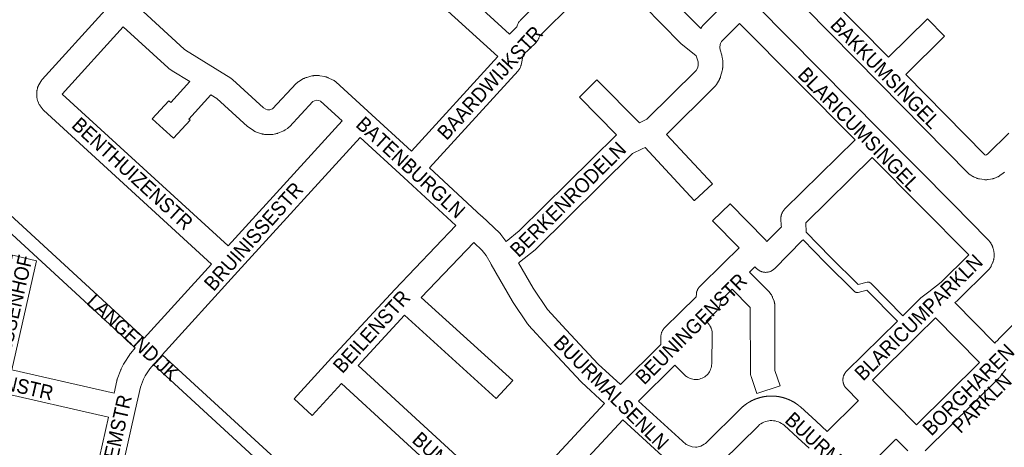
# Model space of a CAD drawing. Header units: metres. Extents: x 123819 to 142731, y 393440 to 405763.
# Tile 60 of 256: x 129035 to 129557, y 399299 to 399525. Entities that reach past the tile are written whole.
import ezdxf
from ezdxf.enums import TextEntityAlignment as Align

# ---------------------------------------------------------------- set-up
doc = ezdxf.new("R2010")
doc.units = ezdxf.units.M
doc.header["$MEASUREMENT"] = 0
for name, color, linetype, lineweight in [('gs-anno-wegen algemeen tekst', 7, 'Continuous', 0), ('gs-knt-fietspaden', 7, 'Continuous', 0), ('gs-knt-paden', 7, 'Continuous', 0), ('gs-knt-wegen algemeen', 7, 'Continuous', 0)]:
    doc.layers.add(name, color=color, linetype=linetype, lineweight=lineweight)
doc.styles.add('Style-Arial', font='arial.ttf')

msp = doc.modelspace()

# ---------------------------------------------------------------- linework, layer by layer
at = {"layer": 'gs-knt-fietspaden', "color": 7, "linetype": 'Continuous', "flags": 128}
for points in [[(128991.67, 399456.89), (129100.64, 399356.77)], [(129095.97, 399351.53), (128987.71, 399451)], [(129110.23, 399347.96), (129227.52, 399240.26), (129312.7, 399162.4), (129313.24, 399161.91), (129314.45, 399160.8), (129315.61, 399159.74), (129322.45, 399154.36), (129328.32, 399150.08), (129335.38, 399145.24), (129493.87, 399047.38)], [(129439.28, 399072.84), (129331.62, 399139.31), (129331.48, 399139.4), (129324.31, 399144.31), (129324.23, 399144.37), (129318.26, 399148.73), (129318.16, 399148.8), (129311.17, 399154.3), (129311.07, 399154.38), (129310.98, 399154.47), (129307.97, 399157.22), (129222.78, 399235.08), (129222.77, 399235.09), (129105.56, 399342.72)]]:
    msp.add_lwpolyline(points, dxfattribs=at)
at = {"layer": 'gs-knt-paden', "color": 7, "linetype": 'Continuous', "flags": 128}
for points in [[(129500.06, 399365.79), (129483.87, 399382.19), (129479.19, 399380.98), (129479.1, 399380.95), (129479.01, 399380.94), (129478.91, 399380.92), (129478.82, 399380.92), (129478.72, 399380.91), (129478.63, 399380.91), (129478.53, 399380.92), (129478.44, 399380.93), (129478.34, 399380.94), (129478.25, 399380.96), (129478.16, 399380.98), (129478.07, 399381.01), (129477.98, 399381.04), (129477.89, 399381.08), (129477.81, 399381.12), (129477.72, 399381.16), (129477.64, 399381.21), (129477.56, 399381.26), (129477.48, 399381.31), (129477.41, 399381.37), (129477.34, 399381.43), (129477.27, 399381.5), (129461.85, 399396.85), (129461.83, 399396.87), (129450.06, 399408.83)], [(129451.72, 399412.88), (129464.69, 399399.7)], [(129464.69, 399399.7), (129479.29, 399385.16), (129483.98, 399386.37), (129484.08, 399386.39), (129484.17, 399386.41), (129484.27, 399386.42), (129484.36, 399386.43), (129484.46, 399386.44), (129484.55, 399386.44), (129484.65, 399386.43), (129484.74, 399386.42), (129484.84, 399386.41), (129484.93, 399386.39), (129485.02, 399386.36), (129485.11, 399386.34), (129485.2, 399386.31), (129485.29, 399386.27), (129485.38, 399386.23), (129485.46, 399386.18), (129485.55, 399386.14), (129485.63, 399386.08), (129485.7, 399386.03), (129485.78, 399385.97), (129485.85, 399385.91), (129485.92, 399385.84), (129502.92, 399368.62)]]:
    msp.add_lwpolyline(points, dxfattribs=at)
at = {"layer": 'gs-knt-wegen algemeen', "color": 7, "linetype": 'Continuous', "flags": 128}
for points in [[(129193.44, 399610.39), (129165.82, 399580.39), (129191.27, 399557.15), (129211.7, 399579.51), (129211.89, 399579.71), (129212.1, 399579.91), (129212.31, 399580.1), (129212.54, 399580.28), (129213.98, 399581.39), (129218.86, 399587.96), (129218.99, 399588.13), (129219.13, 399588.3), (129219.27, 399588.46), (129241.52, 399612.85, -0.369429), (129241.53, 399612.85), (129251.14, 399604.09, -0.368866), (129251.14, 399604.08), (129229.12, 399579.93), (129228.79, 399579.49), (129242.02, 399567.36), (129242.21, 399567.17), (129242.4, 399566.97), (129251.67, 399556.93), (129294.36, 399517.83)], [(129345.82, 399571.32), (129350.92, 399566.14), (129370.35, 399546.46), (129375.65, 399551.53), (129375.85, 399551.71), (129376.06, 399551.88), (129376.28, 399552.05), (129376.5, 399552.21), (129376.73, 399552.36), (129379.82, 399554.27), (129406.51, 399580.74, -0.384571), (129406.53, 399580.74), (129415.68, 399571.51, -0.390292), (129415.68, 399571.5), (129388.46, 399544.5), (129388.24, 399544.29), (129388.02, 399544.1), (129387.79, 399543.92), (129387.55, 399543.74), (129387.3, 399543.58), (129384.15, 399541.64), (129379.5, 399537.2), (129394.24, 399522.28), (129395.82, 399520.77)], [(129447.27, 399554.31), (129495.33, 399505.59), (129515.96, 399525.94, -0.384562), (129515.98, 399525.94), (129525.1, 399516.68, -0.390297), (129525.1, 399516.67), (129504.47, 399496.32), (129546.4, 399453.81), (129546.92, 399453.74), (129547.38, 399453.82), (129548.02, 399454.3), (129559.15, 399465.26)], [(129416.28, 399523.48), (129406.88, 399513.88), (129406.59, 399513.46), (129406.28, 399512.83), (129406.12, 399512.36), (129405.9, 399510.69), (129406.02, 399509.52), (129406.92, 399506.62), (129407, 399506.35), (129407.06, 399506.09), (129407.12, 399505.82), (129407.39, 399504.29), (129407.44, 399503.98), (129407.47, 399503.67), (129407.49, 399503.35), (129407.49, 399503.04), (129407.43, 399499.95), (129407.42, 399499.67), (129407.4, 399499.39), (129407.36, 399499.11), (129407.31, 399498.83), (129407.25, 399498.56), (129407.18, 399498.29), (129406.34, 399495.32), (129406.26, 399495.05), (129406.16, 399494.78), (129406.06, 399494.52), (129405.94, 399494.27), (129405.81, 399494.02), (129405.68, 399493.77), (129404.1, 399491.11), (129403.95, 399490.88), (129403.8, 399490.65), (129403.63, 399490.43), (129403.46, 399490.21), (129403.27, 399490.01), (129403.08, 399489.81), (129377.69, 399464.68), (129401.96, 399438.41, -0.375242), (129401.96, 399438.4), (129392.41, 399429.58, -0.384648), (129392.39, 399429.58), (129366.33, 399457.79), (129364.7, 399457.01), (129359.68, 399454.6), (129308.5, 399404.04), (129308.33, 399403.88), (129308.15, 399403.73), (129307.98, 399403.58), (129299.67, 399396.97), (129299.46, 399396.81), (129299.25, 399396.66), (129299.22, 399396.64)], [(129205.67, 399471.81), (129194.24, 399482.2), (129193.37, 399482.62), (129192.19, 399482.83), (129192.17, 399482.83), (129191, 399482.53), (129190.17, 399482.03), (129177.65, 399468.75), (129177.46, 399468.56), (129177.26, 399468.37), (129177.05, 399468.19), (129176.83, 399468.02), (129176.61, 399467.86), (129175.44, 399467.06), (129175.21, 399466.9), (129174.98, 399466.76), (129174.73, 399466.63), (129174.49, 399466.51), (129174.23, 399466.4), (129171.63, 399465.32), (129171.37, 399465.22), (129171.11, 399465.13), (129170.84, 399465.06), (129170.57, 399464.99), (129170.3, 399464.93), (129168.91, 399464.68), (129168.64, 399464.64), (129168.37, 399464.61), (129168.09, 399464.59), (129167.81, 399464.58), (129167.54, 399464.58), (129164.72, 399464.67), (129164.41, 399464.69), (129164.11, 399464.72), (129163.8, 399464.77), (129163.5, 399464.83), (129163.21, 399464.9), (129162.91, 399464.99), (129160.23, 399465.87), (129159.94, 399465.97), (129159.66, 399466.09), (129159.38, 399466.22), (129159.11, 399466.36), (129158.84, 399466.51), (129158.59, 399466.68), (129156.26, 399468.27), (129156.01, 399468.45), (129155.77, 399468.64), (129155.53, 399468.84), (129139.19, 399483.76), (129136.1, 399485.67), (129124.37, 399472.76), (129124.99, 399472.19, -0.368683), (129124.99, 399472.18), (129116.21, 399462.59, -0.36929), (129116.19, 399462.59), (129110.8, 399467.54), (129104.97, 399472.88, -0.368683), (129104.97, 399472.89), (129113.75, 399482.48, -0.369283), (129113.77, 399482.48), (129114.77, 399481.56), (129124.82, 399492.62), (129115.54, 399498.32), (129115.29, 399498.49), (129115.04, 399498.67), (129113.79, 399499.61), (129113.55, 399499.8), (129113.32, 399500), (129089.61, 399521.68)], [(129292.64, 399408.01), (129299.6, 399413.55), (129351.16, 399464.48), (129331.47, 399484.44, -0.390298), (129331.47, 399484.45), (129340.72, 399493.59, -0.384562), (129340.74, 399493.59), (129363.25, 399470.76), (129367.28, 399472.7), (129393.33, 399498.47), (129394.05, 399499.68), (129394.43, 399501.03), (129394.46, 399502.64), (129394.37, 399503.14), (129393.9, 399504.65), (129393.4, 399506.26)], [(129353.2, 399332.15), (129374.67, 399353.32), (129374.69, 399357.6), (129374.7, 399357.9), (129374.72, 399358.2), (129374.76, 399358.5), (129374.81, 399358.79), (129374.87, 399359.09), (129374.95, 399359.38), (129375.04, 399359.67), (129375.15, 399359.95), (129375.26, 399360.23), (129375.39, 399360.5), (129375.54, 399360.77), (129375.69, 399361.03), (129375.86, 399361.28), (129376.03, 399361.52), (129376.22, 399361.76), (129376.42, 399361.98), (129376.63, 399362.2), (129384.96, 399370.4), (129393.33, 399378.64), (129393.47, 399380.14), (129393.51, 399380.44), (129393.56, 399380.74), (129393.62, 399381.04), (129393.7, 399381.33), (129393.79, 399381.62), (129393.89, 399381.91), (129394.01, 399382.19), (129394.14, 399382.46), (129394.28, 399382.73), (129394.44, 399382.99), (129394.61, 399383.25), (129394.78, 399383.49), (129394.98, 399383.73), (129395.18, 399383.96), (129395.39, 399384.17), (129407.89, 399396.48), (129416.12, 399404.55), (129402.07, 399418.85, -0.390302), (129402.07, 399418.86), (129411.34, 399427.97, -0.384557), (129411.36, 399427.97), (129429.97, 399409.03), (129430.18, 399408.81), (129430.38, 399408.57), (129430.57, 399408.33), (129430.75, 399408.07), (129430.83, 399407.94), (129438.57, 399415.72), (129438.53, 399416.47), (129438.34, 399420), (129438.33, 399420.31), (129438.33, 399420.62), (129438.35, 399420.92), (129438.39, 399421.23), (129438.44, 399421.53), (129438.5, 399421.83), (129438.57, 399422.13), (129438.66, 399422.42), (129438.77, 399422.71), (129438.89, 399422.99), (129439.02, 399423.27), (129439.16, 399423.54), (129439.32, 399423.8), (129439.48, 399424.06), (129439.66, 399424.3), (129439.86, 399424.54), (129440.06, 399424.77), (129440.27, 399424.99), (129477.6, 399461.73)], [(129205.25, 399332.71), (129189.72, 399315.82, -0.369196), (129189.7, 399315.82), (129180.14, 399324.62, -0.368569), (129180.14, 399324.63), (129200.09, 399346.33), (129233.5, 399382.44), (129233.57, 399382.52), (129265.9, 399416.34)], [(129449.84, 399408.6), (129434.86, 399393.51), (129434.63, 399393.3), (129434.4, 399393.09), (129434.16, 399392.9), (129433.9, 399392.72), (129433.64, 399392.55), (129433.37, 399392.39), (129433.1, 399392.25), (129432.81, 399392.12), (129432.53, 399392.01), (129432.23, 399391.9), (129431.93, 399391.82), (129431.63, 399391.74), (129431.33, 399391.68), (129431.02, 399391.64), (129430.71, 399391.61), (129430.4, 399391.59), (129430.09, 399391.59), (129429.78, 399391.61), (129429.47, 399391.64), (129429.16, 399391.68), (129428.85, 399391.74), (129428.55, 399391.81), (129428.25, 399391.9), (129427.96, 399392), (129427.67, 399392.12), (129427.39, 399392.25), (129427.11, 399392.39), (129426.84, 399392.55), (129426.58, 399392.72), (129426.33, 399392.9), (129426.08, 399393.09), (129425.85, 399393.29), (129425.62, 399393.51), (129424.55, 399394.59), (129421.68, 399391.77), (129431.56, 399381.76), (129431.74, 399381.57), (129431.91, 399381.38), (129432.07, 399381.18), (129432.95, 399380.05), (129433.12, 399379.82), (129433.28, 399379.59), (129433.42, 399379.35), (129433.56, 399379.1), (129433.69, 399378.85), (129433.8, 399378.59), (129433.91, 399378.33), (129434.67, 399376.29), (129434.76, 399376.01), (129434.85, 399375.74), (129434.92, 399375.46), (129434.97, 399375.17), (129435.02, 399374.89), (129435.05, 399374.6), (129435.07, 399374.31), (129435.08, 399374.02), (129435.14, 399339.54), (129437.83, 399331.54, -0.385754), (129437.83, 399331.52), (129425.5, 399327.38, -0.391555), (129425.49, 399327.38), (129422.46, 399336.39), (129422.37, 399336.68), (129422.3, 399336.97), (129422.23, 399337.26), (129422.18, 399337.56), (129422.15, 399337.86), (129422.13, 399338.16), (129422.12, 399338.46), (129422.06, 399372.83), (129422.05, 399372.85), (129422.02, 399372.89), (129412.39, 399382.64), (129406.22, 399376.56), (129406.08, 399375.07), (129406.04, 399374.76), (129405.99, 399374.46), (129405.93, 399374.17), (129405.85, 399373.87), (129405.76, 399373.58), (129405.66, 399373.3), (129405.54, 399373.02), (129405.41, 399372.74), (129405.27, 399372.47), (129405.11, 399372.21), (129404.94, 399371.96), (129404.77, 399371.71), (129404.57, 399371.48), (129404.37, 399371.25), (129404.16, 399371.03), (129398.74, 399365.69), (129399.46, 399364.96), (129399.64, 399364.77), (129399.81, 399364.57), (129399.97, 399364.37), (129400.12, 399364.16), (129400.27, 399363.95), (129400.7, 399363.29), (129400.85, 399363.04), (129400.99, 399362.79), (129401.12, 399362.54), (129401.24, 399362.27), (129401.35, 399362.01), (129401.44, 399361.74), (129401.53, 399361.46), (129401.6, 399361.18), (129401.65, 399360.9), (129401.8, 399360.12), (129401.84, 399359.87), (129401.87, 399359.61), (129401.89, 399359.35), (129401.9, 399359.1), (129401.9, 399358.84), (129401.63, 399343.15), (129401.63, 399343.15), (129401.58, 399342.41), (129401.47, 399341.68), (129401.3, 399340.96), (129401.06, 399340.26), (129400.77, 399339.58), (129400.42, 399338.93), (129400.01, 399338.31), (129399.55, 399337.73), (129399.04, 399337.2), (129398.49, 399336.7), (129397.9, 399336.26), (129397.27, 399335.87), (129396.61, 399335.54), (129395.92, 399335.27), (129395.21, 399335.05), (129394.49, 399334.9), (129393.76, 399334.82), (129393.02, 399334.79), (129392.28, 399334.83), (129391.55, 399334.94), (129390.83, 399335.11), (129390.12, 399335.34), (129389.44, 399335.63), (129388.79, 399335.97), (129388.17, 399336.38), (129387.95, 399336.55), (129387.73, 399336.72), (129387.52, 399336.91), (129387.31, 399337.11), (129382.12, 399342.38), (129362.83, 399323.36)], [(129017.81, 399342.73), (129030.92, 399400.64, -0.385028), (129030.94, 399400.64), (129043.62, 399397.77, -0.369057), (129043.62, 399397.76), (129030.51, 399339.87)], [(129247.6, 399378.35), (129296.11, 399334.34, -0.369042), (129296.11, 399334.33), (129287.37, 399324.7, -0.369567), (129287.36, 399324.7), (129238.68, 399368.87), (129214.08, 399342.28)], [(129354.46, 399313.37), (129304.28, 399259.42), (129322.45, 399242.72), (129350.22, 399273.09, -0.369359), (129350.23, 399273.09), (129359.83, 399264.32, -0.368774), (129359.83, 399264.3), (129332.97, 399234.93), (129349.55, 399219.86)]]:
    msp.add_lwpolyline(points, format="xyb", dxfattribs=at)
for points in [[(129127.9, 399597.37), (129085.3, 399550.89), (129083.02, 399548.4), (129082.38, 399547.43), (129082.3, 399546.79), (129082.4, 399546.28), (129082.76, 399545.63), (129082.99, 399545.37), (129093.57, 399535.7), (129121.88, 399509.82), (129122.63, 399509.25), (129138.32, 399499.59), (129146.54, 399494.53), (129146.8, 399494.36), (129147.05, 399494.18), (129147.29, 399493.99), (129147.52, 399493.79)], [(129395.82, 399520.77), (129396.38, 399521.61), (129396.56, 399521.86), (129396.74, 399522.1), (129396.94, 399522.34), (129397.15, 399522.56), (129411.61, 399537.3), (129433.49, 399559.01), (129447.97, 399573.28)], [(129294.36, 399517.83), (129298.28, 399521.69), (129298.68, 399522.77), (129298.79, 399523.07), (129298.92, 399523.36), (129299.07, 399523.64), (129299.23, 399523.91), (129299.4, 399524.18), (129299.58, 399524.43), (129299.78, 399524.68), (129299.99, 399524.92), (129300.21, 399525.15), (129337.09, 399561.64)], [(129346.22, 399552.36), (129310.39, 399516.91), (129309.99, 399515.81), (129309.87, 399515.52), (129309.74, 399515.23), (129309.59, 399514.95), (129309.43, 399514.67), (129309.26, 399514.41), (129309.08, 399514.15), (129308.88, 399513.9), (129308.67, 399513.66), (129308.45, 399513.43), (129301.68, 399506.77), (129301.68, 399506.77)], [(129393.4, 399506.26), (129385.2, 399512.91), (129385.05, 399513.06), (129365.59, 399532.76), (129346.22, 399552.36)], [(129288.17, 399505.85), (129242.67, 399547.51)], [(129556.84, 399444.71), (129556.62, 399444.5), (129556.4, 399444.31), (129556.16, 399444.12), (129554.46, 399442.86), (129554.23, 399442.69), (129553.99, 399442.54), (129553.75, 399442.39), (129553.49, 399442.26), (129553.24, 399442.14), (129552.11, 399441.63), (129551.82, 399441.51), (129551.52, 399441.4), (129551.22, 399441.31), (129550.91, 399441.23), (129550.6, 399441.17), (129548.18, 399440.73), (129547.88, 399440.69), (129547.58, 399440.65), (129547.28, 399440.64), (129546.98, 399440.63), (129546.68, 399440.64), (129546.38, 399440.66), (129546.08, 399440.7), (129543.64, 399441.06), (129543.33, 399441.11), (129543.03, 399441.18), (129542.72, 399441.26), (129542.42, 399441.36), (129542.13, 399441.47), (129540.98, 399441.94), (129540.74, 399442.04), (129540.5, 399442.16), (129540.27, 399442.28), (129540.04, 399442.41), (129538.99, 399443.06), (129538.72, 399443.23), (129538.47, 399443.41), (129538.22, 399443.61), (129537.98, 399443.82), (129537.75, 399444.04), (129490.63, 399491.81), (129438.01, 399545.15)], [(129136.41, 399395.99), (129047.37, 399477.49), (129047.16, 399477.69), (129046.95, 399477.91), (129046.76, 399478.13), (129046.57, 399478.37), (129045.48, 399479.82), (129045.3, 399480.07), (129045.13, 399480.33), (129044.97, 399480.59), (129044.83, 399480.86), (129044.7, 399481.14), (129044.59, 399481.43), (129044.23, 399482.36), (129044.14, 399482.62), (129044.06, 399482.89), (129043.99, 399483.16), (129043.93, 399483.43), (129043.88, 399483.71), (129043.84, 399483.98), (129043.82, 399484.26), (129043.69, 399486.25), (129043.68, 399486.52), (129043.68, 399486.8), (129043.69, 399487.08), (129043.72, 399487.36), (129043.76, 399487.64), (129043.8, 399487.92), (129043.86, 399488.19), (129044.1, 399489.16), (129044.17, 399489.43), (129044.25, 399489.7), (129044.35, 399489.96), (129044.45, 399490.22), (129044.57, 399490.47), (129044.7, 399490.72), (129044.83, 399490.96), (129045.85, 399492.67), (129045.99, 399492.89), (129046.13, 399493.1), (129046.29, 399493.31), (129046.45, 399493.52), (129046.62, 399493.71), (129080, 399530.47)], [(129425.46, 399532.71), (129491.45, 399466.26), (129491.45, 399466.25), (129529.69, 399427.63), (129547.92, 399409.21), (129548.1, 399409.03), (129548.27, 399408.83), (129548.44, 399408.63), (129549.24, 399407.6), (129549.41, 399407.37), (129549.56, 399407.14), (129549.71, 399406.9), (129549.85, 399406.66), (129549.97, 399406.41), (129550.43, 399405.46), (129550.55, 399405.18), (129550.67, 399404.89), (129550.77, 399404.6), (129550.85, 399404.3), (129550.92, 399404), (129550.98, 399403.7), (129551.31, 399401.64), (129551.35, 399401.35), (129551.37, 399401.19), (129551.38, 399401.03), (129551.39, 399400.87), (129551.4, 399400.71)], [(129477.6, 399461.73), (129416.28, 399523.48)], [(129089.61, 399521.68), (129057.27, 399486.07), (129145.18, 399405.61)], [(129242.37, 399455.75), (129288.17, 399505.85)], [(129301.68, 399506.77), (129300.54, 399501.41), (129300.46, 399501.1), (129300.37, 399500.8), (129300.27, 399500.51), (129300.16, 399500.21), (129300.03, 399499.93), (129299.88, 399499.65), (129299.73, 399499.38), (129299.56, 399499.12), (129299.37, 399498.86), (129299.18, 399498.62), (129298.98, 399498.38), (129251.94, 399446.92)], [(129147.52, 399493.79), (129163.97, 399478.76), (129165.16, 399477.96), (129166.08, 399477.66), (129167.27, 399477.62), (129167.3, 399477.62), (129168.63, 399478.17), (129168.65, 399478.19), (129181.32, 399491.63), (129181.53, 399491.84), (129181.76, 399492.05), (129181.99, 399492.24), (129182.23, 399492.43), (129182.48, 399492.6), (129182.74, 399492.76), (129185.16, 399494.2), (129185.43, 399494.35), (129185.71, 399494.49), (129185.99, 399494.61), (129186.27, 399494.72), (129186.56, 399494.82), (129186.86, 399494.9), (129189.59, 399495.61), (129189.86, 399495.67), (129190.13, 399495.72), (129190.41, 399495.76), (129190.68, 399495.79), (129190.96, 399495.81), (129192.37, 399495.86), (129192.64, 399495.87), (129192.92, 399495.86), (129193.19, 399495.84), (129193.47, 399495.81), (129193.74, 399495.77), (129196.52, 399495.29), (129196.82, 399495.23), (129197.12, 399495.16), (129197.41, 399495.07), (129197.7, 399494.97), (129197.99, 399494.85), (129198.27, 399494.72), (129200.8, 399493.48), (129201.07, 399493.34), (129201.34, 399493.19), (129201.59, 399493.02), (129201.84, 399492.84), (129202.08, 399492.65), (129202.32, 399492.45), (129219.26, 399477.06), (129219.29, 399477.02), (129242.37, 399455.75)], [(129145.18, 399405.61), (129205.67, 399471.81)], [(129215.28, 399463.02), (129150.4, 399392.02), (129110.23, 399347.96)], [(129265.9, 399416.34), (129238.35, 399441.75), (129215.28, 399463.02)], [(129486.77, 399452.48), (129451.5, 399417.77), (129451.53, 399417.16), (129451.72, 399413.53), (129451.73, 399413.23), (129451.72, 399412.93), (129451.72, 399412.88)], [(129537.9, 399400.84), (129486.77, 399452.48)], [(129251.94, 399446.92), (129279.59, 399421.41), (129279.65, 399421.36), (129289.19, 399412.35), (129289.37, 399412.17), (129289.54, 399411.99), (129289.7, 399411.8), (129289.86, 399411.6), (129292.52, 399408.17), (129292.64, 399408.01)], [(129450.06, 399408.83), (129450.05, 399408.82), (129449.84, 399408.6), (129449.84, 399408.6), (129449.84, 399408.6)], [(129275.41, 399407.45), (129247.6, 399378.35)], [(129284.66, 399395.82), (129284.64, 399395.85), (129281.95, 399400.56), (129279.88, 399403.23), (129275.41, 399407.45)], [(129502.92, 399368.62), (129511.95, 399377.53), (129512.14, 399377.71), (129512.34, 399377.89), (129512.55, 399378.05), (129516.82, 399381.35), (129523.3, 399386.34), (129537.9, 399400.84)], [(129551.34, 399399.77), (129551.21, 399398.74), (129551.17, 399398.43), (129551.11, 399398.13), (129551.03, 399397.83), (129550.94, 399397.53), (129550.84, 399397.24), (129550.72, 399396.95), (129549.89, 399395.04), (129549.76, 399394.76), (129549.61, 399394.49), (129549.46, 399394.22), (129549.29, 399393.97), (129549.11, 399393.72), (129548.92, 399393.48), (129548.72, 399393.25), (129548.51, 399393.03), (129532.18, 399376.82), (129531.99, 399376.63), (129531.78, 399376.45), (129531.57, 399376.28), (129530.6, 399375.53)], [(129551.35, 399399.78), (129551.35, 399399.78), (129551.34, 399399.77)], [(129551.35, 399399.78), (129551.35, 399399.78), (129551.34, 399399.77)], [(129551.4, 399400.71), (129551.4, 399400.55), (129551.39, 399400.39), (129551.39, 399400.23), (129551.38, 399400.07), (129551.36, 399399.91), (129551.35, 399399.78)], [(129100.64, 399356.77), (129136.41, 399395.99)], [(129344.85, 399322.14), (129332.49, 399333.47), (129332.31, 399333.64), (129332.14, 399333.83), (129314.91, 399352.28), (129314.87, 399352.32), (129304.55, 399363.55), (129304.38, 399363.74), (129304.22, 399363.94), (129304.07, 399364.14), (129303.93, 399364.34), (129296.03, 399376.18), (129295.92, 399376.35), (129295.81, 399376.53), (129284.66, 399395.82)], [(129284.66, 399395.82), (129284.66, 399395.82), (129284.66, 399395.82)], [(129284.66, 399395.82), (129284.66, 399395.82), (129284.66, 399395.82)], [(129299.22, 399396.64), (129306.98, 399383.23), (129314.48, 399371.99), (129324.44, 399361.14), (129341.48, 399342.9), (129353.2, 399332.15)], [(129530.6, 399375.53), (129551.8, 399354.09), (129552.15, 399354.55), (129552.34, 399354.78), (129552.53, 399354.99), (129552.73, 399355.2), (129554.64, 399357.08)], [(129520.28, 399367.46), (129510.63, 399357.94), (129486.9, 399334.52)], [(129486.9, 399334.52), (129510.26, 399310.84), (129543.68, 399343.78), (129520.28, 399367.46)], [(129554.64, 399357.09), (129568.71, 399370.99)], [(129473.06, 399330.01), (129472.96, 399330.13), (129472.85, 399330.24), (129472.74, 399330.37), (129472.64, 399330.49), (129472.54, 399330.61), (129472.44, 399330.74), (129472.35, 399330.87), (129472.26, 399331), (129472.18, 399331.14), (129472.09, 399331.27), (129472.01, 399331.41), (129471.94, 399331.55), (129471.87, 399331.7), (129471.8, 399331.84), (129471.73, 399331.99), (129471.67, 399332.13), (129471.61, 399332.28), (129471.55, 399332.43), (129471.46, 399332.74), (129471.42, 399332.89), (129471.37, 399333.04), (129471.31, 399333.36), (129471.28, 399333.51), (129471.25, 399333.67), (129471.22, 399333.99), (129471.19, 399334.31), (129471.19, 399334.47), (129471.19, 399334.63), (129471.2, 399334.95), (129471.22, 399335.27), (129471.25, 399335.42), (129471.27, 399335.58), (129471.29, 399335.74), (129471.32, 399335.9), (129471.4, 399336.21), (129471.48, 399336.52), (129471.58, 399336.82), (129471.64, 399336.97), (129471.7, 399337.12), (129471.77, 399337.26), (129471.83, 399337.41), (129471.91, 399337.55), (129471.98, 399337.69), (129472.06, 399337.83), (129472.14, 399337.97), (129472.22, 399338.1), (129472.31, 399338.24), (129472.4, 399338.37), (129472.5, 399338.5), (129472.6, 399338.62), (129472.7, 399338.75), (129472.8, 399338.87), (129472.91, 399338.99), (129473.02, 399339.1), (129473.13, 399339.22), (129500.06, 399365.79)], [(129554.64, 399357.08), (129554.64, 399357.09), (129554.64, 399357.09)], [(129554.64, 399357.08), (129554.64, 399357.09), (129554.64, 399357.09)], [(129084.71, 399327.63), (129086.2, 399334.13), (129086.26, 399334.39), (129086.34, 399334.65), (129086.43, 399334.91), (129088.25, 399339.87), (129088.33, 399340.1), (129088.43, 399340.33), (129088.54, 399340.55), (129089.72, 399342.92), (129089.84, 399343.13), (129089.96, 399343.35), (129090.09, 399343.56), (129092.98, 399347.99), (129093.15, 399348.23), (129093.32, 399348.47), (129093.51, 399348.7), (129095.97, 399351.53)], [(129081.82, 399314.94), (129021.29, 399328.6), (128960.86, 399342.24)], [(129105.56, 399342.72), (129103.64, 399340.5), (129101.2, 399336.76), (129100.35, 399335.05), (129098.8, 399330.82), (129095.95, 399318.41)], [(129214.08, 399342.28), (129294.69, 399268.23), (129344.85, 399322.14)], [(129557.55, 399340.24), (129554.32, 399336.06), (129554.13, 399335.83), (129553.94, 399335.61), (129553.74, 399335.4), (129514.76, 399297)], [(129030.51, 399339.87), (129084.71, 399327.63)], [(129340.76, 399210.25), (129324.77, 399224.79), (129323, 399225.36), (129322.7, 399225.46), (129322.41, 399225.58), (129322.13, 399225.71), (129321.85, 399225.85), (129321.58, 399226.01), (129321.32, 399226.18), (129321.07, 399226.36), (129320.82, 399226.56), (129320.59, 399226.76), (129318.45, 399228.72), (129290.64, 399254.27), (129205.25, 399332.71)], [(129462.92, 399307.29), (129478.95, 399323.09), (129479.18, 399323.31), (129479.42, 399323.51), (129479.45, 399323.53), (129473.07, 399330.01)], [(129473.07, 399330.01), (129473.06, 399330.01), (129473.06, 399330.01)], [(129473.07, 399330.01), (129473.06, 399330.01), (129473.06, 399330.01)], [(129362.83, 399323.36), (129388.01, 399300.47), (129388.52, 399300.14), (129390.67, 399299.25), (129391.34, 399299.1), (129393.04, 399298.97), (129393.73, 399299.02), (129395.8, 399299.54), (129397.7, 399300.52), (129398.29, 399300.97), (129417.3, 399319.7), (129417.45, 399319.84), (129417.54, 399319.93), (129417.63, 399320.01), (129417.73, 399320.1), (129417.82, 399320.18), (129417.91, 399320.26), (129418.01, 399320.34), (129418.1, 399320.43), (129418.2, 399320.51), (129418.29, 399320.59), (129418.39, 399320.67), (129418.48, 399320.75), (129418.58, 399320.83), (129418.68, 399320.9), (129418.78, 399320.98), (129418.87, 399321.06), (129418.98, 399321.14), (129419.07, 399321.22), (129419.17, 399321.29), (129419.27, 399321.37), (129419.37, 399321.44), (129419.47, 399321.52), (129419.57, 399321.59), (129419.67, 399321.66), (129419.78, 399321.74), (129419.88, 399321.81), (129419.98, 399321.88), (129420.08, 399321.95), (129420.19, 399322.02), (129420.29, 399322.09), (129420.39, 399322.16), (129420.5, 399322.23), (129420.61, 399322.31), (129420.72, 399322.37), (129420.82, 399322.44), (129420.93, 399322.5), (129421.03, 399322.57), (129421.14, 399322.63), (129421.25, 399322.7), (129421.35, 399322.76), (129421.46, 399322.83), (129421.57, 399322.89), (129421.67, 399322.95), (129421.78, 399323.01), (129421.89, 399323.07), (129422, 399323.13), (129422.1, 399323.19), (129422.21, 399323.25), (129422.34, 399323.32), (129422.45, 399323.38), (129422.56, 399323.44), (129422.67, 399323.49), (129422.78, 399323.55), (129422.89, 399323.61), (129423, 399323.66), (129423.12, 399323.71), (129423.23, 399323.77), (129423.34, 399323.82), (129423.45, 399323.87), (129423.56, 399323.93), (129423.68, 399323.98), (129423.79, 399324.03), (129423.9, 399324.08), (129424.02, 399324.13), (129424.15, 399324.19), (129424.27, 399324.23), (129424.38, 399324.28), (129424.49, 399324.33), (129424.61, 399324.38), (129424.72, 399324.42), (129424.84, 399324.47), (129424.95, 399324.51), (129425.07, 399324.55), (129425.19, 399324.6), (129425.3, 399324.64), (129425.42, 399324.68), (129425.53, 399324.72), (129425.65, 399324.76), (129425.77, 399324.81), (129425.88, 399324.84), (129426, 399324.88), (129426.03, 399324.89), (129426.13, 399324.92), (129426.22, 399324.96), (129426.32, 399324.99), (129426.42, 399325.02), (129426.52, 399325.05), (129426.62, 399325.08), (129426.72, 399325.11), (129426.82, 399325.14), (129426.96, 399325.18), (129427.09, 399325.21), (129427.23, 399325.25), (129427.37, 399325.29), (129427.51, 399325.33), (129427.65, 399325.36), (129427.79, 399325.4), (129427.93, 399325.43), (129427.95, 399325.43), (129428.07, 399325.46), (129428.19, 399325.49), (129428.31, 399325.52), (129428.44, 399325.54), (129428.56, 399325.57), (129428.68, 399325.59), (129428.8, 399325.62), (129428.92, 399325.64), (129429.04, 399325.66), (129429.17, 399325.69), (129429.29, 399325.71), (129429.41, 399325.73), (129429.53, 399325.75), (129429.66, 399325.77), (129429.78, 399325.79), (129429.92, 399325.81), (129430.04, 399325.83), (129430.16, 399325.84), (129430.29, 399325.86), (129430.41, 399325.88), (129430.53, 399325.89), (129430.66, 399325.91), (129430.78, 399325.92), (129430.91, 399325.93), (129431.03, 399325.94), (129431.15, 399325.96), (129431.28, 399325.97), (129431.4, 399325.98), (129431.53, 399325.99), (129431.65, 399326), (129431.78, 399326.01), (129431.9, 399326.01), (129432.03, 399326.02), (129432.15, 399326.03), (129432.28, 399326.03), (129432.4, 399326.04), (129432.52, 399326.04), (129432.65, 399326.05), (129432.77, 399326.05), (129432.9, 399326.05), (129433.02, 399326.05), (129433.15, 399326.06), (129433.27, 399326.06), (129433.4, 399326.06), (129433.52, 399326.05), (129433.65, 399326.05), (129433.77, 399326.05), (129433.89, 399326.05), (129433.91, 399326.05), (129434.04, 399326.04), (129434.16, 399326.04), (129434.29, 399326.04), (129434.41, 399326.03), (129434.53, 399326.02), (129434.66, 399326.02), (129434.78, 399326.01), (129434.9, 399326), (129435.03, 399325.99), (129435.15, 399325.98), (129435.27, 399325.97), (129435.4, 399325.96), (129435.52, 399325.95), (129435.64, 399325.94), (129435.77, 399325.93), (129435.89, 399325.91), (129435.91, 399325.91), (129436.05, 399325.89), (129436.19, 399325.88), (129436.32, 399325.86), (129436.46, 399325.84), (129436.6, 399325.82), (129436.73, 399325.8), (129436.87, 399325.78), (129437, 399325.76), (129437.11, 399325.74), (129437.22, 399325.73), (129437.33, 399325.71), (129437.44, 399325.69), (129437.55, 399325.67), (129437.65, 399325.65), (129437.76, 399325.63), (129437.87, 399325.61), (129438.01, 399325.58), (129438.14, 399325.55), (129438.26, 399325.52), (129438.38, 399325.5), (129438.5, 399325.47), (129438.62, 399325.44), (129438.74, 399325.41), (129438.86, 399325.39), (129438.98, 399325.36), (129439.1, 399325.33), (129439.22, 399325.29), (129439.34, 399325.26), (129439.46, 399325.23), (129439.58, 399325.2), (129439.7, 399325.16), (129439.82, 399325.13), (129439.96, 399325.09), (129440.08, 399325.05), (129440.19, 399325.02), (129440.31, 399324.98), (129440.43, 399324.94), (129440.55, 399324.9), (129440.67, 399324.87), (129440.78, 399324.83), (129440.9, 399324.79), (129441.02, 399324.75), (129441.13, 399324.7), (129441.25, 399324.66), (129441.37, 399324.62), (129441.48, 399324.58), (129441.6, 399324.53), (129441.71, 399324.49), (129441.85, 399324.44), (129441.97, 399324.39), (129442.08, 399324.34), (129442.2, 399324.3), (129442.31, 399324.25), (129442.43, 399324.2), (129442.54, 399324.15), (129442.65, 399324.1), (129442.77, 399324.05), (129442.88, 399324), (129443, 399323.95), (129443.11, 399323.9), (129443.22, 399323.85), (129443.33, 399323.79), (129443.45, 399323.74), (129443.56, 399323.68), (129443.68, 399323.63), (129443.79, 399323.57), (129443.9, 399323.51), (129444.01, 399323.46), (129444.12, 399323.4), (129444.23, 399323.34), (129444.34, 399323.28), (129444.45, 399323.22), (129444.56, 399323.16), (129444.67, 399323.1), (129444.78, 399323.04), (129444.89, 399322.98), (129445, 399322.92), (129445.1, 399322.86), (129445.21, 399322.79), (129445.32, 399322.73), (129445.43, 399322.66), (129445.54, 399322.6), (129445.64, 399322.53), (129445.75, 399322.46), (129445.85, 399322.4), (129445.96, 399322.33), (129446.06, 399322.26), (129446.17, 399322.19), (129446.27, 399322.12), (129446.38, 399322.05), (129446.48, 399321.98), (129446.58, 399321.91), (129446.68, 399321.84), (129446.79, 399321.77), (129446.89, 399321.7), (129446.99, 399321.63), (129447.09, 399321.55), (129447.2, 399321.47), (129447.3, 399321.4), (129447.4, 399321.32), (129447.49, 399321.25), (129447.59, 399321.17), (129447.69, 399321.1), (129447.79, 399321.02), (129447.89, 399320.94), (129447.99, 399320.86), (129448.08, 399320.78), (129448.18, 399320.71), (129448.27, 399320.63), (129448.37, 399320.54), (129448.47, 399320.46), (129448.56, 399320.38), (129448.69, 399320.27), (129448.69, 399320.26), (129448.7, 399320.26)], [(129448.7, 399320.26), (129456.99, 399312.7), (129462.92, 399307.29)], [(129063.95, 399241.26), (129063.97, 399241.28), (129064.44, 399241.6), (129065.33, 399242.7), (129065.46, 399242.95), (129065.87, 399244.17), (129081.82, 399314.94)], [(129095.95, 399318.41), (129078.5, 399241), (129078.42, 399240.69), (129078.33, 399240.39), (129077.66, 399238.36), (129077.57, 399238.11), (129077.47, 399237.86), (129077.36, 399237.61), (129077.24, 399237.37), (129076.93, 399236.79)], [(129387.04, 399286.72), (129387, 399286.73), (129386.72, 399286.81), (129386.46, 399286.9), (129386.2, 399287.01), (129383, 399288.33), (129382.75, 399288.45), (129382.49, 399288.57), (129382.24, 399288.71), (129382, 399288.85), (129380.54, 399289.78), (129380.31, 399289.94), (129380.09, 399290.1), (129379.87, 399290.27), (129379.66, 399290.46), (129354.46, 399313.37)], [(129453.32, 399298.42), (129447.24, 399303.97), (129439.99, 399310.58), (129439.3, 399311.12), (129438.57, 399311.59), (129437.8, 399312.01), (129436.99, 399312.36), (129436.16, 399312.63), (129435.31, 399312.84), (129434.44, 399312.97), (129433.57, 399313.03), (129432.7, 399313.02), (129431.82, 399312.93), (129430.96, 399312.77), (129430.12, 399312.53), (129429.3, 399312.23), (129428.51, 399311.85), (129427.75, 399311.41), (129427.03, 399310.91), (129426.36, 399310.35), (129407.13, 399291.4)], [(129505.55, 399297.06), (129499.41, 399303.29), (129499.38, 399303.25), (129499.17, 399303.01), (129498.96, 399302.79), (129483.97, 399288.03)]]:
    msp.add_lwpolyline(points, dxfattribs=at)

# ---------------------------------------------------------------- texts
at = {"layer": 'gs-anno-wegen algemeen tekst', "color": 7, "style": 'Style-Arial', "width": 0.909091}
for s, rotation, p in [('BAKKUMSINGEL', 314.5138, (129493.77, 399497.2)), ('BAARDWIJKSTR', 47.6265, (129284.03, 399492.02)), ('BLARICUMSINGEL', 314.3477, (129479.67, 399467.47)), ('BENTHUIZENSTR', 317.5309, (129094.49, 399443.9)), ('BATENBURGLN', 317.5167, (129241.99, 399447.23)), ('BERKENRODELN', 44.6455, (129325.38, 399430.25)), ('BRUINISSESTR', 48.2104, (129158.67, 399410.62)), ('GIESSENHOF', 76.9796, (129030.65, 399369.28)), ('BLARICUMPARKLN', 44.3639, (129511.29, 399367.74)), ('BEUNINGENSTR', 44.8298, (129390.71, 399361.68)), ('LANGENDIJK', 317.3654, (129094.81, 399357.24)), ('BEILENSTR', 47.695, (129221.23, 399360.22)), ('BUURMALSENLN', 315.1051, (129348.4, 399327.97)), ('BORGHAREN', 44.7164, (129537.76, 399329.42)), ('GIESSENSTR', 346.9796, (129021.61, 399334.55)), ('PARKLN', 44.7164, (129544.78, 399322.29)), ('GRATHEMSTR', 77.2686, (129082.95, 399293.12)), ('BUURMALSENPLEIN', 317.7075, (129478.01, 399283.08)), ('BUNSCHOTENSTR', 317.695, (129277.3, 399275.29))]:
    msp.add_text(s, height=7.7, rotation=rotation, dxfattribs=at).set_placement(p, align=Align.MIDDLE_CENTER)

doc.saveas('drawing.dxf')
